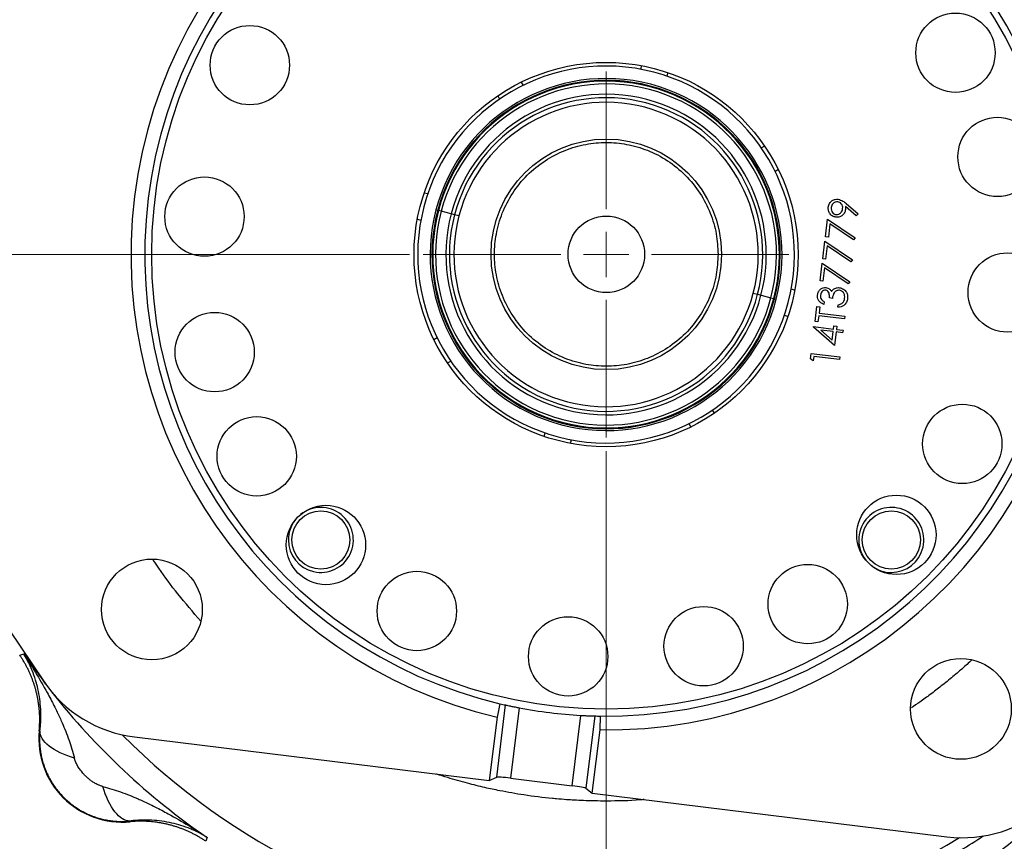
# Model space of a CAD drawing. Header units: inches. Extents: x 0.6 to 16.3, y 0.2 to 11.5.
# Tile 4 of 21: x 2.4 to 5.3, y 6.2 to 8.6. Entities that reach past the tile are written whole.
import ezdxf

# ---------------------------------------------------------------- set-up
doc = ezdxf.new("R2010")
doc.units = ezdxf.units.IN
doc.header["$MEASUREMENT"] = 0
doc.styles.add('SLDTEXTSTYLE0', font='TXT', dxfattribs={"width": 0.75})
doc.dimstyles.new('SLDDIMSTYLE2', dxfattribs={"dimtxt": 0.137795, "dimasz": 0.14, "dimexe": 0, "dimexo": 0.0625, "dimgap": 0.034449, "dimtad": 0, "dimdec": 1, "dimlfac": 1.5, "dimrnd": 1e-09, "dimzin": 12, "dimdsep": 46, "dimtxsty": 'SLDTEXTSTYLE0', "dimblk1": 'CLOSED', "dimblk2": 'CLOSED', "dimsah": 1, "dimcen": 0.09, "dimadec": 0, "dimazin": 3, "dimtfac": 1, "dimtofl": 0, "dimtmove": 0, "dimatfit": 3, "dimldrblk": 'CLOSED', "dimfxl": 0, "dimfrac": 2, "dimtolj": 1, "dimtzin": 12, "dimarcsym": 0})
doc.dimstyles.new('SLDDIMSTYLE4', dxfattribs={"dimtxt": 0.137795, "dimasz": 0.14, "dimexe": 0, "dimexo": 0.0625, "dimgap": 0.034449, "dimtad": 0, "dimtih": 1, "dimtoh": 1, "dimdec": 1, "dimlfac": 1.5, "dimrnd": 1e-09, "dimzin": 12, "dimdsep": 46, "dimtxsty": 'SLDTEXTSTYLE0', "dimblk1": 'CLOSED', "dimblk2": 'CLOSED', "dimsah": 1, "dimcen": 0.09, "dimadec": 0, "dimazin": 3, "dimtfac": 1, "dimtdec": 1, "dimtofl": 0, "dimtmove": 0, "dimatfit": 3, "dimldrblk": 'CLOSED', "dimfxl": 0, "dimfrac": 2, "dimtolj": 1, "dimtzin": 12, "dimarcsym": 0})
doc.dimstyles.new('SLDDIMSTYLE5', dxfattribs={"dimtxt": 0.137795, "dimasz": 0.14, "dimexe": 0, "dimexo": 0.0625, "dimgap": 0.034449, "dimtad": 0, "dimdec": 1, "dimlfac": 1.5, "dimrnd": 1e-09, "dimzin": 12, "dimdsep": 46, "dimtxsty": 'SLDTEXTSTYLE0', "dimblk1": 'CLOSED', "dimblk2": 'CLOSED', "dimsah": 1, "dimcen": 0.09, "dimadec": 0, "dimazin": 3, "dimtfac": 1, "dimtmove": 0, "dimatfit": 0, "dimldrblk": 'CLOSED', "dimfxl": 0, "dimfrac": 2, "dimtolj": 1, "dimtzin": 12, "dimarcsym": 0})

# ---------------------------------------------------------------- blocks, each defined once
blk = doc.blocks.new('_Closed')
at = {"color": 0, "linetype": 'ByBlock', "lineweight": -2}
for p, q in [((-1, 0.166667), (0, 0)), ((-1, 0.166667), (-1, -0.166667)), ((0, 0), (-1, -0.166667)), ((0, 0), (-1, 0))]:
    blk.add_line(p, q, dxfattribs=at)
blk = doc.blocks.new('_D_5')
at = {"color": 7, "linetype": 'Continuous', "lineweight": 0}
for p, q in [((2.0846, 7.4676), (2.0846, 4.1763)), ((4.9713, 5.3582), (4.9713, 4.1763)), ((3.5639, 4.4142), (3.5219, 4.4142)), ((3.5219, 4.4142), (3.5219, 4.1954)), ((3.8693, 4.4142), (3.9113, 4.4142)), ((3.9113, 4.4142), (3.9113, 4.1954)), ((2.0846, 4.2157), (3.401, 4.2157)), ((4.9713, 4.2157), (4.0321, 4.2157)), ((3.5219, 4.1954), (3.5639, 4.1954)), ((3.9113, 4.1954), (3.8693, 4.1954))]:
    blk.add_line(p, q, dxfattribs=at)
at = {"color": 7, "linetype": 'Continuous', "lineweight": 18, "xscale": 0.14, "yscale": 0.14, "rotation": 180.0000000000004}
blk.add_blockref('_Closed', (2.0846, 4.2157), dxfattribs=at)
at = {"color": 7, "linetype": 'Continuous', "lineweight": 18, "xscale": 0.14, "yscale": 0.14}
blk.add_blockref('_Closed', (4.9713, 4.2157), dxfattribs=at)
at = {"color": 7, "linetype": 'Continuous', "lineweight": 18, "char_height": 0.1378, "attachment_point": 1, "style": 'SLDTEXTSTYLE0'}
for s, insert in [('110', (3.5639, 4.373)), ('4.3', (3.5893, 4.1669))]:
    blk.add_mtext(s, dxfattribs=dict(at, insert=insert))
blk = doc.blocks.new('_D_6')
at = {"color": 7, "linetype": 'Continuous', "lineweight": 0}
for p, q in [((3.3014, 9.9866), (1.2187, 9.9866)), ((1.2581, 9.9866), (1.2581, 9.3219)), ((1.1054, 9.2939), (1.0634, 9.2939)), ((1.0634, 9.2939), (1.0634, 9.0752)), ((1.4108, 9.2939), (1.4528, 9.2939)), ((1.4528, 9.2939), (1.4528, 9.0752)), ((1.0634, 9.0752), (1.1054, 9.0752)), ((1.4528, 9.0752), (1.4108, 9.0752)), ((1.2581, 4.9368), (1.2581, 8.869)), ((1.8519, 4.9368), (1.2187, 4.9368))]:
    blk.add_line(p, q, dxfattribs=at)
at = {"color": 7, "linetype": 'Continuous', "lineweight": 18, "xscale": 0.14, "yscale": 0.14}
for p, rotation in [((1.2581, 9.9866), 90.0000000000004), ((1.2581, 4.9368), 270.0000000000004)]:
    blk.add_blockref('_Closed', p, dxfattribs=dict(at, rotation=rotation))
at = {"color": 7, "linetype": 'Continuous', "lineweight": 18, "char_height": 0.1378, "attachment_point": 1, "style": 'SLDTEXTSTYLE0'}
for s, insert in [('192', (1.1054, 9.2528)), ('7.6', (1.1308, 9.0466))]:
    blk.add_mtext(s, dxfattribs=dict(at, insert=insert))
blk = doc.blocks.new('_D_8')
at = {"color": 7, "linetype": 'Continuous', "lineweight": 0}
for p, q in [((4.1379, 7.365), (4.1379, 4.5037)), ((4.9713, 5.3582), (4.9713, 4.5037)), ((4.4698, 4.7415), (4.4278, 4.7415)), ((4.4278, 4.7415), (4.4278, 4.5228)), ((4.6734, 4.7415), (4.7154, 4.7415)), ((4.7154, 4.7415), (4.7154, 4.5228)), ((4.1379, 4.5431), (3.8879, 4.5431)), ((4.9713, 4.5431), (5.2213, 4.5431)), ((4.4278, 4.5228), (4.4698, 4.5228)), ((4.7154, 4.5228), (4.6734, 4.5228))]:
    blk.add_line(p, q, dxfattribs=at)
at = {"color": 7, "linetype": 'Continuous', "lineweight": 18, "xscale": 0.14, "yscale": 0.14}
blk.add_blockref('_Closed', (4.1379, 4.5431, -0.8335), dxfattribs=at)
at = {"color": 7, "linetype": 'Continuous', "lineweight": 18, "xscale": 0.14, "yscale": 0.14, "rotation": 180.0000000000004}
blk.add_blockref('_Closed', (4.9713, 4.5431, -0.8335), dxfattribs=at)
at = {"color": 7, "linetype": 'Continuous', "lineweight": 18, "char_height": 0.1378, "attachment_point": 1, "style": 'SLDTEXTSTYLE0'}
for s, insert in [('32', (4.4698, 4.7004)), ('1.3', (4.4443, 4.4942))]:
    blk.add_mtext(s, dxfattribs=dict(at, insert=insert))
blk = doc.blocks.new('_D_10')
at = {"color": 7, "linetype": 'Continuous', "lineweight": 0}
for p, q in [((3.5697, 7.9332), (1.6272, 7.9332)), ((1.6665, 7.9332), (1.6665, 6.42)), ((1.5138, 6.392), (1.4718, 6.392)), ((1.4718, 6.392), (1.4718, 6.1733)), ((1.8193, 6.392), (1.8612, 6.392)), ((1.8612, 6.392), (1.8612, 6.1733)), ((1.4718, 6.1733), (1.5138, 6.1733)), ((1.8612, 6.1733), (1.8193, 6.1733)), ((1.6665, 4.9368), (1.6665, 5.9671)), ((1.8519, 4.9368), (1.6272, 4.9368))]:
    blk.add_line(p, q, dxfattribs=at)
at = {"color": 7, "linetype": 'Continuous', "lineweight": 18, "xscale": 0.14, "yscale": 0.14}
for p, rotation in [((1.6665, 7.9332, -0.8335), 90.0000000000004), ((1.6665, 4.9368, -0.8335), 270.0000000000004)]:
    blk.add_blockref('_Closed', p, dxfattribs=dict(at, rotation=rotation))
at = {"color": 7, "linetype": 'Continuous', "lineweight": 18, "char_height": 0.1378, "attachment_point": 1, "style": 'SLDTEXTSTYLE0'}
for s, insert in [('114', (1.5138, 6.3509)), ('4.5', (1.5393, 6.1447))]:
    blk.add_mtext(s, dxfattribs=dict(at, insert=insert))
blk = doc.blocks.new('SW_CENTERMARKSYMBOL_0')
at = {"color": 0, "linetype": 'Continuous', "lineweight": 18}
for p, q in [((0, 0.1312), (0, 0.5288)), ((0, 0), (0, 0.0656)), ((-0.1312, 0), (-0.5288, 0)), ((0, 0), (-0.0656, 0)), ((0, 0), (0, -0.0656)), ((0, 0), (0.0656, 0)), ((0.1312, 0), (0.5288, 0)), ((0, -0.1312), (0, -0.5288))]:
    blk.add_line(p, q, dxfattribs=at)

msp = doc.modelspace()

# ---------------------------------------------------------------- linework, layer by layer
at = {"color": 7, "linetype": 'Continuous', "lineweight": 25}
for p, q in [((4.2405, 8.4791), (4.2378, 8.4687)), ((4.3166, 8.4591), (4.3139, 8.4487)), ((3.8925, 8.4314), (3.8978, 8.4222)), ((3.8245, 8.3917), (3.8299, 8.3825)), ((4.5964, 8.2467), (4.5872, 8.2413)), ((4.6361, 8.1787), (4.6269, 8.1733)), ((3.6121, 8.1119), (3.6224, 8.1092)), ((3.6459, 8.0623), (3.6509, 8.061)), ((3.6532, 8.0604), (3.6509, 8.061)), ((3.6611, 8.0584), (3.6532, 8.0604)), ((4.8616, 8.045), (4.8308, 8.0721)), ((4.8323, 8.0805), (4.8665, 8.0504)), ((3.5921, 8.0358), (3.6024, 8.033)), ((3.6899, 8.0508), (3.6611, 8.0584)), ((3.6997, 8.0482), (3.6899, 8.0508)), ((4.7722, 7.9845), (4.7785, 8.0354)), ((4.7785, 8.0354), (4.858, 7.9815)), ((4.8665, 8.0504), (4.8616, 8.045)), ((4.7854, 8.0218), (4.7807, 7.9835)), ((4.8537, 7.9755), (4.7854, 8.0218)), ((4.7807, 7.9835), (4.7722, 7.9845)), ((4.858, 7.9815), (4.8537, 7.9755)), ((4.7644, 7.9209), (4.7707, 7.9718)), ((4.7707, 7.9718), (4.8502, 7.9179)), ((4.7776, 7.9582), (4.7729, 7.9198)), ((4.8459, 7.9119), (4.7776, 7.9582)), ((4.7729, 7.9198), (4.7644, 7.9209)), ((4.8502, 7.9179), (4.8459, 7.9119)), ((4.7566, 7.8573), (4.7629, 7.9082)), ((4.7629, 7.9082), (4.8424, 7.8543)), ((4.7698, 7.8946), (4.7651, 7.8562)), ((4.838, 7.8483), (4.7698, 7.8946)), ((4.6838, 7.8307), (4.6734, 7.8334)), ((4.7651, 7.8562), (4.7566, 7.8573)), ((4.8424, 7.8543), (4.838, 7.8483)), ((4.5762, 7.8182), (4.586, 7.8156)), ((4.586, 7.8156), (4.6148, 7.8081)), ((4.6148, 7.8081), (4.6227, 7.806)), ((4.6227, 7.806), (4.6249, 7.8054)), ((4.6299, 7.8041), (4.6249, 7.8054)), ((4.7924, 7.8066), (4.7839, 7.8076)), ((4.7422, 7.7395), (4.7475, 7.783)), ((4.7475, 7.783), (4.756, 7.782)), ((4.756, 7.782), (4.7538, 7.764)), ((4.7685, 7.7966), (4.7676, 7.7892)), ((4.8086, 7.7809), (4.8095, 7.7883)), ((4.6638, 7.7545), (4.6535, 7.7572)), ((4.7529, 7.7565), (4.7507, 7.7385)), ((4.8271, 7.7474), (4.7529, 7.7565)), ((4.7538, 7.764), (4.828, 7.7548)), ((4.828, 7.7548), (4.8271, 7.7474)), ((4.738, 7.7235), (4.7382, 7.725)), ((4.7982, 7.6702), (4.738, 7.7235)), ((4.7382, 7.725), (4.7955, 7.7179)), ((4.7507, 7.7385), (4.7422, 7.7395)), ((4.7955, 7.7179), (4.7967, 7.7275)), ((4.7967, 7.7275), (4.8051, 7.7264)), ((4.8051, 7.7264), (4.804, 7.7169)), ((3.6397, 7.6877), (3.649, 7.6931)), ((4.7946, 7.7105), (4.7587, 7.7149)), ((4.7587, 7.7149), (4.7915, 7.6859)), ((4.7915, 7.6859), (4.7946, 7.7105)), ((4.8031, 7.7095), (4.7982, 7.6702)), ((4.8221, 7.7071), (4.8031, 7.7095)), ((4.804, 7.7169), (4.8231, 7.7145)), ((4.8231, 7.7145), (4.8221, 7.7071)), ((4.729, 7.632), (4.7308, 7.6473)), ((4.7369, 7.6261), (4.729, 7.632)), ((4.7308, 7.6473), (4.8136, 7.6371)), ((4.7384, 7.6388), (4.7369, 7.6261)), ((4.8126, 7.6297), (4.7384, 7.6388)), ((4.8136, 7.6371), (4.8126, 7.6297)), ((1.8869, 7.6275), (2.5104, 6.7009)), ((3.6795, 7.6198), (3.6887, 7.6251)), ((4.4514, 7.4747), (4.446, 7.484)), ((4.3834, 7.435), (4.378, 7.4442)), ((3.9592, 7.4074), (3.9619, 7.4177)), ((4.0354, 7.3874), (4.0381, 7.3977)), ((2.442, 6.7756), (2.4478, 6.7774)), ((2.4478, 6.7774), (2.4535, 6.7791)), ((3.8309, 6.635), (3.8226, 6.5959)), ((3.8216, 6.4226), (3.8472, 6.6313)), ((3.8864, 6.6231), (3.8614, 6.4196)), ((3.8226, 6.5959), (3.8002, 6.4131)), ((4.0401, 6.3977), (4.0651, 6.6012)), ((4.105, 6.5996), (4.0794, 6.3909)), ((4.1204, 6.5593), (4.1217, 6.5993)), ((2.4985, 6.5564), (2.5006, 6.5565)), ((4.0979, 6.3765), (4.1204, 6.5593)), ((2.7743, 6.539), (3.8002, 6.4131)), ((3.8002, 6.4131), (3.8216, 6.4226)), ((3.8614, 6.4196), (4.0401, 6.3977)), ((4.0794, 6.3909), (4.0979, 6.3765)), ((4.0979, 6.3765), (5.1238, 6.2505)), ((2.7612, 6.2959), (2.7611, 6.2938)), ((2.9821, 6.2431), (2.9804, 6.2373)), ((2.9839, 6.2487), (2.9821, 6.2431))]:
    msp.add_line(p, q, dxfattribs=at)
at = {"color": 8, "linetype": 'Continuous', "lineweight": 25}
for p, q in [((3.7124, 8.0449), (3.6997, 8.0482)), ((4.5635, 7.8215), (4.5762, 7.8182))]:
    msp.add_line(p, q, dxfattribs=at)
at = {"color": 8, "linetype": 'Continuous', "lineweight": 25, "flags": 128}
msp.add_lwpolyline([(2.4535, 6.7791), (2.5085, 6.7026), (2.5166, 6.6919)], dxfattribs=at)
at = {"color": 7, "linetype": 'Continuous', "lineweight": 25}
for centre, radius in [((4.1379, 7.9332), 1.314), ((5.1484, 8.5164), 0.1147), ((3.1076, 8.4805), 0.1147), ((4.1379, 7.9332), 0.5554), ((5.27, 8.2154), 0.1147), ((4.1385, 7.9338), 0.3333), ((2.9764, 8.0429), 0.1147), ((4.1385, 7.9338), 0.1107), ((5.2994, 7.8235), 0.1147), ((3.0059, 7.6511), 0.1147), ((5.1682, 7.3859), 0.1147), ((3.1275, 7.35), 0.1147), ((4.9775, 7.1231), 0.1147), ((3.3278, 7.0937), 0.1147), ((3.313, 7.1083), 0.084), ((4.9629, 7.1083), 0.084), ((2.8244, 6.9073), 0.1457), ((4.7211, 6.9228), 0.1147), ((3.5906, 6.9029), 0.1147), ((4.4201, 6.8012), 0.1147), ((4.0282, 6.7717), 0.1147), ((5.1642, 6.62), 0.1457)]:
    msp.add_circle(centre, radius, dxfattribs=at)
for centre, radius, start, end in [((4.1379, 7.9332), 1.374, 89.2674, 256.7326), ((4.1379, 7.9332), 1.334, 89.3048, 256.6952), ((4.1379, 7.9332), 1.374, 269.2674, 76.7326), ((4.1379, 7.9332), 1.334, 269.3048, 76.6952), ((4.1379, 7.9332), 0.5447, 345.2957, 165.2957), ((4.1379, 7.9332), 0.5087, 345.2957, 165.2957), ((4.1379, 7.9332), 0.5035, 345.2957, 165.2957), ((4.1379, 7.9332), 0.5012, 345.2957, 165.2957), ((4.1379, 7.9332), 0.493, 345.2957, 165.2957), ((4.1379, 7.9332), 0.4632, 345.2957, 165.2957), ((4.1379, 7.9332), 0.4531, 345.2957, 165.2957), ((4.1379, 7.9332), 0.44, 345.2957, 165.2957), ((4.1379, 7.9332), 0.5447, 165.2957, 345.2957), ((4.1379, 7.9332), 0.5087, 165.2957, 345.2957), ((4.1379, 7.9332), 0.5035, 165.2957, 345.2957), ((4.1379, 7.9332), 0.5012, 165.2957, 345.2957), ((4.1379, 7.9332), 0.493, 165.2957, 345.2957), ((4.1379, 7.9332), 0.4632, 165.2957, 345.2957), ((4.1379, 7.9332), 0.4531, 165.2957, 345.2957), ((4.1379, 7.9332), 0.44, 165.2957, 345.2957), ((3.313, 7.1083), 0.094, 180, 128.5656), ((4.9629, 7.1083), 0.094, 270, 218.5656), ((3.313, 7.1083), 0.094, 142.4555, 180), ((4.9629, 7.1083), 0.094, 232.4555, 270), ((4.1379, 7.9332), 1.334, 256.6952, 257.4136), ((4.1379, 7.9332), 1.334, 259.131, 266.869), ((4.1379, 7.9332), 1.334, 268.5864, 269.3048), ((2.7383, 6.5336), 0.2409, 174.5811, 275.4189)]:
    msp.add_arc(centre, radius, start, end, dxfattribs=at)
at = {"color": 8, "linetype": 'Continuous', "lineweight": 25}
for radius, start, end in [(2.0419, 218.2526, 235.5837), (1.9709, 224.7732, 301.2268)]:
    msp.add_arc((4.1379, 7.9332), radius, start, end, dxfattribs=at)
at = {"color": 7, "linetype": 'Continuous', "lineweight": 25}
for centre, major_axis, ratio, start_param, end_param in [((2.8203, 6.91), (-0.1956, -0.3187), 0.998345, 5.855665, 6.710706), ((3.8611, 6.4175), (0.0397, -0.0049), 0.052408, 1.570796, 3.054326), ((4.0398, 6.3956), (0.0397, -0.0049), 0.052408, 0.087266, 1.570796), ((5.1689, 6.6216), (0.1126, -0.3566), 0.998345, 5.855665, 6.710706)]:
    msp.add_ellipse(centre, major_axis=major_axis, ratio=ratio, start_param=start_param, end_param=end_param, dxfattribs=at)
for points, knots in [([(4.4618, 7.9339), (4.4608, 7.9536), (4.4586, 7.9942), (4.4406, 8.0545), (4.4107, 8.1124), (4.3686, 8.1641), (4.3169, 8.2061), (4.259, 8.2361), (4.1987, 8.2534), (4.1384, 8.2589), (4.078, 8.2534), (4.0178, 8.236), (3.9598, 8.206), (3.9081, 8.1639), (3.8662, 8.1122), (3.8362, 8.0543), (3.8189, 7.994), (3.8133, 7.9336), (3.8189, 7.8733), (3.8363, 7.813), (3.8663, 7.7551), (3.9083, 7.7034), (3.96, 7.6614), (4.018, 7.6314), (4.0783, 7.6141), (4.1386, 7.6086), (4.199, 7.6142), (4.2592, 7.6315), (4.3172, 7.6616), (4.3688, 7.7036), (4.4109, 7.7553), (4.4407, 7.8133), (4.4586, 7.8736), (4.4608, 7.9142), (4.4618, 7.9339)], [0, 0, 0, 0, 0.029129, 0.060003, 0.09216, 0.125, 0.15784, 0.189997, 0.220871, 0.25, 0.279129, 0.310003, 0.34216, 0.375, 0.40784, 0.439997, 0.470871, 0.5, 0.529129, 0.560003, 0.59216, 0.625, 0.65784, 0.689997, 0.720871, 0.75, 0.779129, 0.810003, 0.84216, 0.875, 0.90784, 0.939997, 0.970871, 1, 1, 1, 1]), ([(4.7806, 8.0705), (4.7816, 8.0742), (4.7834, 8.0816), (4.7912, 8.0893), (4.8003, 8.0932), (4.8062, 8.093), (4.8092, 8.093)], [0, 0, 0, 0, 0.27973, 0.559163, 0.779612, 1, 1, 1, 1]), ([(4.8092, 8.093), (4.814, 8.0915), (4.8226, 8.089), (4.8294, 8.0831), (4.8323, 8.0805)], [0, 0, 0, 0, 0.55819, 1, 1, 1, 1]), ([(4.8028, 8.041), (4.799, 8.042), (4.7915, 8.0438), (4.7841, 8.0521), (4.7804, 8.0614), (4.7806, 8.0674), (4.7806, 8.0705)], [0, 0, 0, 0, 0.279538, 0.558851, 0.779452, 1, 1, 1, 1]), ([(4.7891, 8.0691), (4.789, 8.0664), (4.7889, 8.0612), (4.7923, 8.0546), (4.7972, 8.0499), (4.8012, 8.049), (4.8032, 8.0485)], [0, 0, 0, 0, 0.280092, 0.560011, 0.780131, 1, 1, 1, 1]), ([(4.8078, 8.0856), (4.8052, 8.0856), (4.7999, 8.0854), (4.794, 8.0807), (4.7903, 8.0751), (4.7895, 8.0711), (4.7891, 8.0691)], [0, 0, 0, 0, 0.278722, 0.558569, 0.779171, 1, 1, 1, 1]), ([(4.8304, 8.0634), (4.8295, 8.0597), (4.8278, 8.0525), (4.8203, 8.0449), (4.8115, 8.0407), (4.8057, 8.0409), (4.8028, 8.041)], [0, 0, 0, 0, 0.279814, 0.559489, 0.779635, 1, 1, 1, 1]), ([(4.8032, 8.0485), (4.8059, 8.0486), (4.8113, 8.0488), (4.8172, 8.0538), (4.8209, 8.0596), (4.8217, 8.0637), (4.8221, 8.0658)], [0, 0, 0, 0, 0.278472, 0.558424, 0.779098, 1, 1, 1, 1]), ([(4.8221, 8.0658), (4.8222, 8.0684), (4.8224, 8.0735), (4.8189, 8.08), (4.8137, 8.0843), (4.8098, 8.0852), (4.8078, 8.0856)], [0, 0, 0, 0, 0.280319, 0.55953, 0.779753, 1, 1, 1, 1]), ([(4.8308, 8.0721), (4.8308, 8.0705), (4.8308, 8.0676), (4.8305, 8.0646), (4.8304, 8.0634)], [0, 0, 0, 0, 0.559944, 1, 1, 1, 1]), ([(4.7495, 7.8164), (4.7502, 7.8197), (4.7518, 7.8263), (4.7581, 7.8337), (4.7659, 7.8379), (4.7712, 7.8379), (4.7739, 7.8379)], [0, 0, 0, 0, 0.280085, 0.559868, 0.780099, 1, 1, 1, 1]), ([(4.7739, 7.8379), (4.7758, 7.8375), (4.7796, 7.8368), (4.7856, 7.833), (4.7882, 7.8288), (4.7897, 7.8262)], [0, 0, 0, 0, 0.2805082, 0.5607923, 1, 1, 1, 1]), ([(4.7897, 7.8262), (4.791, 7.828), (4.7932, 7.8312), (4.7965, 7.8333), (4.7979, 7.8343)], [0, 0, 0, 0, 0.559795, 1, 1, 1, 1]), ([(4.7979, 7.8343), (4.8006, 7.8355), (4.8055, 7.8378), (4.8108, 7.8375), (4.8132, 7.8374)], [0, 0, 0, 0, 0.559419, 1, 1, 1, 1]), ([(4.8132, 7.8374), (4.8172, 7.8363), (4.8252, 7.8341), (4.8331, 7.8253), (4.8368, 7.8152), (4.8365, 7.8087), (4.8364, 7.8055)], [0, 0, 0, 0, 0.279304, 0.558838, 0.779277, 1, 1, 1, 1]), ([(4.7676, 7.7892), (4.7646, 7.7905), (4.7585, 7.7932), (4.7522, 7.8004), (4.7491, 7.8085), (4.7493, 7.8138), (4.7495, 7.8164)], [0, 0, 0, 0, 0.280288, 0.55968, 0.779747, 1, 1, 1, 1]), ([(4.7579, 7.8154), (4.7579, 7.8133), (4.7577, 7.8089), (4.761, 7.8016), (4.7657, 7.7985), (4.7685, 7.7966)], [0, 0, 0, 0, 0.280636, 0.560364, 1, 1, 1, 1]), ([(4.773, 7.8305), (4.7707, 7.8303), (4.7663, 7.83), (4.7602, 7.8244), (4.7588, 7.8188), (4.7579, 7.8154)], [0, 0, 0, 0, 0.278859, 0.560074, 1, 1, 1, 1]), ([(4.7839, 7.8076), (4.784, 7.8123), (4.7842, 7.8194), (4.7802, 7.8269), (4.7764, 7.8297), (4.7741, 7.8302), (4.773, 7.8305)], [0, 0, 0, 0, 0.499418, 0.749016, 0.874544, 1, 1, 1, 1]), ([(4.813, 7.8299), (4.8115, 7.8299), (4.8086, 7.83), (4.8031, 7.8281), (4.795, 7.8213), (4.7934, 7.8125), (4.7924, 7.8066)], [0, 0, 0, 0, 0.125587, 0.251191, 0.500605, 1, 1, 1, 1]), ([(4.8364, 7.8055), (4.8356, 7.8017), (4.834, 7.7942), (4.8265, 7.7861), (4.8175, 7.7819), (4.8116, 7.7812), (4.8086, 7.7809)], [0, 0, 0, 0, 0.2798859, 0.5589785, 0.7792629, 1, 1, 1, 1]), ([(4.8279, 7.8067), (4.8281, 7.8096), (4.8284, 7.8153), (4.825, 7.8228), (4.8196, 7.8282), (4.8152, 7.8293), (4.813, 7.8299)], [0, 0, 0, 0, 0.2805991, 0.5601509, 0.7803026, 1, 1, 1, 1]), ([(4.8217, 7.7934), (4.8235, 7.7956), (4.8267, 7.7995), (4.8275, 7.8045), (4.8279, 7.8067)], [0, 0, 0, 0, 0.558748, 1, 1, 1, 1]), ([(4.8095, 7.7883), (4.812, 7.7888), (4.8165, 7.7896), (4.8201, 7.7922), (4.8217, 7.7934)], [0, 0, 0, 0, 0.560694, 1, 1, 1, 1]), ([(2.5006, 6.5565), (2.5009, 6.559), (2.5015, 6.5642), (2.5022, 6.5719), (2.5027, 6.5797), (2.5031, 6.5875), (2.5033, 6.5954), (2.5033, 6.6035), (2.5031, 6.6115), (2.5025, 6.6267), (2.5003, 6.6493), (2.4952, 6.6772), (2.4877, 6.7048), (2.4798, 6.7269), (2.4716, 6.7458), (2.4636, 6.762), (2.457, 6.7731), (2.4535, 6.7791)], [0, 0, 0, 0, 0.027232, 0.0551768, 0.0838464, 0.1132519, 0.1434034, 0.1743105, 0.205982, 0.238426, 0.3563474, 0.4866698, 0.6065984, 0.7421407, 0.813048, 0.8989905, 1, 1, 1, 1]), ([(2.4535, 6.7791), (2.4648, 6.7621), (2.4758, 6.7448), (2.4987, 6.7074), (2.5104, 6.6872), (2.5284, 6.6542), (2.5351, 6.6415), (2.5447, 6.6225), (2.5478, 6.6162), (2.5557, 6.5997), (2.5603, 6.5896), (2.5718, 6.5633), (2.5783, 6.547), (2.5904, 6.513), (2.5959, 6.4953), (2.6002, 6.4778)], [0, 0, 0, 0, 0.296408, 0.296408, 0.563592, 0.563592, 0.730583, 0.730583, 0.834952, 0.834952, 1.04369, 1.04369, 1.37767, 1.37767, 1.669903, 1.669903, 1.669903, 1.669903]), ([(2.4985, 6.5564), (2.4988, 6.5596), (2.4993, 6.566), (2.4998, 6.5756), (2.5, 6.5852), (2.5, 6.5948), (2.4996, 6.6044), (2.499, 6.6141), (2.4981, 6.6236), (2.4969, 6.6332), (2.4955, 6.6427), (2.4938, 6.6522), (2.4918, 6.6616), (2.4895, 6.671), (2.487, 6.6802), (2.4842, 6.6895), (2.4811, 6.6986), (2.4778, 6.7076), (2.4742, 6.7165), (2.4703, 6.7254), (2.4662, 6.7341), (2.4619, 6.7427), (2.4573, 6.7511), (2.4524, 6.7594), (2.4474, 6.7676), (2.4438, 6.773), (2.442, 6.7756)], [0, 0, 0, 0, 0.041666, 0.083331, 0.124998, 0.166665, 0.208333, 0.25, 0.291668, 0.333335, 0.375001, 0.416665, 0.458329, 0.499991, 0.541654, 0.583318, 0.624983, 0.66665, 0.708318, 0.749986, 0.791656, 0.833325, 0.874994, 0.916663, 0.958332, 1, 1, 1, 1]), ([(3.8472, 6.6313), (3.8481, 6.6311), (3.8497, 6.6307), (3.8574, 6.629), (3.8681, 6.6268), (3.8784, 6.6247), (3.8846, 6.6235), (3.8864, 6.6231)], [0, 0, 0, 0, 0.226375, 0.452725, 0.679719, 0.907566, 1, 1, 1, 1]), ([(4.0651, 6.6012), (4.0696, 6.601), (4.0786, 6.6005), (4.0907, 6.6), (4.0997, 6.5998), (4.104, 6.5996), (4.1048, 6.5996), (4.105, 6.5996)], [0, 0, 0, 0, 0.228082, 0.456161, 0.684232, 0.911668, 1, 1, 1, 1]), ([(2.5006, 6.5565), (2.5004, 6.5539), (2.4999, 6.5489), (2.4995, 6.5412), (2.4993, 6.531), (2.4997, 6.5182), (2.5011, 6.5028), (2.5035, 6.4876), (2.5069, 6.4726), (2.5113, 6.4578), (2.5166, 6.4433), (2.5228, 6.4292), (2.53, 6.4156), (2.538, 6.4024), (2.5468, 6.3898), (2.5564, 6.3778), (2.5667, 6.3665), (2.5778, 6.3558), (2.5895, 6.3459), (2.6019, 6.3368), (2.6147, 6.3285), (2.6281, 6.321), (2.6419, 6.3144), (2.6561, 6.3088), (2.6707, 6.304), (2.6855, 6.3002), (2.7005, 6.2974), (2.7156, 6.2955), (2.7308, 6.2946), (2.7461, 6.2946), (2.7562, 6.2955), (2.7612, 6.2959)], [0, 0, 0, 0, 0.018271, 0.0365, 0.05469, 0.091436, 0.128125, 0.164759, 0.201341, 0.237875, 0.274365, 0.310813, 0.347223, 0.383599, 0.419943, 0.45626, 0.492552, 0.528822, 0.565076, 0.601315, 0.637543, 0.673765, 0.709982, 0.746199, 0.782419, 0.818646, 0.854883, 0.891133, 0.9274, 0.963688, 1, 1, 1, 1]), ([(2.6826, 6.3955), (2.6815, 6.3957), (2.6779, 6.3967), (2.6735, 6.3983), (2.668, 6.4007), (2.6619, 6.4037), (2.6542, 6.4083), (2.6461, 6.414), (2.6387, 6.4201), (2.6327, 6.4257), (2.6282, 6.4304), (2.6228, 6.4364), (2.616, 6.445), (2.6088, 6.4563), (2.6042, 6.4657), (2.6019, 6.472), (2.6008, 6.4754), (2.6004, 6.477), (2.6002, 6.4779)], [0, 0, 0, 0, 0.0272854, 0.0966957, 0.1181176, 0.1775137, 0.2645843, 0.3409911, 0.4198607, 0.5000563, 0.5401228, 0.5799897, 0.6971505, 0.8081797, 0.9099168, 0.9564277, 0.9785373, 1, 1, 1, 1]), ([(2.6826, 6.3955), (2.7, 6.3912), (2.7177, 6.3857), (2.7518, 6.3736), (2.768, 6.3671), (2.7943, 6.3556), (2.8044, 6.351), (2.8209, 6.3431), (2.8272, 6.34), (2.8463, 6.3304), (2.859, 6.3237), (2.8919, 6.3057), (2.9121, 6.294), (2.9495, 6.2711), (2.9668, 6.26), (2.9839, 6.2487)], [-1.668217, -1.668217, -1.668217, -1.668217, -1.375984, -1.375984, -1.042003, -1.042003, -0.833265, -0.833265, -0.728896, -0.728896, -0.561906, -0.561906, -0.294721, -0.294721, 0.001686, 0.001686, 0.001686, 0.001686]), ([(5.4505, 6.3562), (5.4171, 6.3245), (5.3789, 6.2901), (5.2999, 6.2247), (5.2599, 6.1938), (5.1909, 6.1449), (5.1635, 6.1265), (5.1183, 6.0978), (5.1007, 6.087), (5.083, 6.0766)], [0, 0, 0, 0, 0.746069, 0.746069, 1.418582, 1.418582, 1.838902, 1.838902, 2.101602, 2.101602, 2.101602, 2.101602]), ([(2.9804, 6.2373), (2.9777, 6.2391), (2.9724, 6.2426), (2.9642, 6.2477), (2.9558, 6.2525), (2.9474, 6.2571), (2.9388, 6.2615), (2.9301, 6.2656), (2.9213, 6.2694), (2.9123, 6.273), (2.9033, 6.2764), (2.8942, 6.2794), (2.885, 6.2822), (2.8757, 6.2848), (2.8663, 6.287), (2.8569, 6.289), (2.8474, 6.2908), (2.8379, 6.2922), (2.8284, 6.2934), (2.8188, 6.2943), (2.8092, 6.2949), (2.7995, 6.2952), (2.7899, 6.2953), (2.7803, 6.2951), (2.7707, 6.2946), (2.7643, 6.2941), (2.7611, 6.2938)], [0, 0, 0, 0, 0.041668, 0.083337, 0.125006, 0.166675, 0.208344, 0.250014, 0.291682, 0.33335, 0.375017, 0.416682, 0.458346, 0.500009, 0.541671, 0.583335, 0.624999, 0.666665, 0.708332, 0.75, 0.791667, 0.833335, 0.875002, 0.916669, 0.958334, 1, 1, 1, 1]), ([(2.9839, 6.2487), (2.9812, 6.2504), (2.976, 6.2535), (2.9683, 6.2578), (2.961, 6.2616), (2.954, 6.2651), (2.9475, 6.2681), (2.9415, 6.2708), (2.9287, 6.2761), (2.9095, 6.283), (2.8819, 6.2904), (2.854, 6.2956), (2.8299, 6.2979), (2.8115, 6.2986), (2.7987, 6.2986), (2.7861, 6.2981), (2.7737, 6.2973), (2.7653, 6.2964), (2.7612, 6.2959)], [0, 0, 0, 0, 0.045138, 0.087505, 0.127104, 0.163937, 0.198008, 0.229318, 0.257869, 0.393408, 0.51334, 0.643659, 0.761584, 0.81312, 0.862692, 0.910335, 0.956089, 1, 1, 1, 1])]:
    msp.add_open_spline(points, degree=3, knots=knots, dxfattribs=at)
at = {"color": 8, "linetype": 'Continuous', "lineweight": 25}
for points, knots in [([(2.9658, 6.8739), (2.9434, 6.8997), (2.9007, 6.9488), (2.8559, 7.0086), (2.8337, 7.0422), (2.8285, 7.0501)], [0, 0, 0, 0, 0.458497, 0.873331, 1, 1, 1, 1]), ([(5.1957, 6.7613), (5.1911, 6.7571), (5.1785, 6.7454), (5.1601, 6.7295), (5.1354, 6.7085), (5.1083, 6.6866), (5.0764, 6.6622), (5.0476, 6.6412), (5.0292, 6.6287), (5.0212, 6.6232)], [0, 0, 0, 0, 0.083841, 0.231799, 0.327251, 0.520136, 0.700662, 0.86882, 1, 1, 1, 1]), ([(4.2482, 6.358), (4.2445, 6.3577), (4.2082, 6.3542), (4.16, 6.3535), (4.1051, 6.3538), (4.074, 6.3547), (4.0473, 6.356), (4.0212, 6.3577), (4.0014, 6.3592), (3.9882, 6.3605), (3.9846, 6.3608), (3.9836, 6.3609), (3.9833, 6.3609), (3.9831, 6.3609), (3.9831, 6.3609), (3.9831, 6.3609), (3.9554, 6.3636), (3.9043, 6.3699), (3.8392, 6.3813), (3.7849, 6.3929), (3.7346, 6.4052), (3.6882, 6.4185), (3.6578, 6.428), (3.6465, 6.4318), (3.6459, 6.432)], [0, 0, 0, 0, 0.018305, 0.178979, 0.236469, 0.287926, 0.331662, 0.367676, 0.416532, 0.429374, 0.432898, 0.433936, 0.434491, 0.434526, 0.434541, 0.434545, 0.434546, 0.571164, 0.68763, 0.758992, 0.843681, 0.941812, 0.996446, 1, 1, 1, 1]), ([(5.0468, 6.1478), (5.0863, 6.1686), (5.1499, 6.2019), (5.2072, 6.2387), (5.2288, 6.2526)], [0, 0, 0, 0, 0.62264, 1, 1, 1, 1])]:
    msp.add_open_spline(points, degree=3, knots=knots, dxfattribs=at)
at = {"color": 7, "linetype": 'Continuous', "lineweight": 25}
for points in [[(2.6002, 6.4778), (2.5705, 6.4864), (2.519, 6.5108), (2.5002, 6.5419), (2.5006, 6.5565)], [(2.7612, 6.2959), (2.7466, 6.2955), (2.7156, 6.3143), (2.6911, 6.3658), (2.6826, 6.3955)]]:
    msp.add_open_spline(points, degree=3, dxfattribs=at)

# ---------------------------------------------------------------- block references
at = {"color": 7, "linetype": 'Continuous', "lineweight": 0}
msp.add_blockref('SW_CENTERMARKSYMBOL_0', (4.1379, 7.9332), dxfattribs=at)

# ---------------------------------------------------------------- dimensions: what is measured, and where the dimension line sits
at = {"color": 7, "linetype": 'Continuous', "lineweight": 18}
for base, p1, picture, middle in [((1.2581, 4.9368), (3.3408, 9.9866), '_D_6', (1.2581, 9.0955)), ((1.6665, 4.9368), (3.6091, 7.9332), '_D_10', (1.6665, 6.1936))]:
    dim = msp.add_linear_dim(base=base, p1=p1, p2=(1.8913, 4.9368), angle=90, dimstyle='SLDDIMSTYLE4', dxfattribs=at)
    dim.commit()
    dim.dimension.update_dxf_attribs({"geometry": picture, "text_midpoint": middle, "dimtype": 160})
for base, p1, dimstyle, picture, middle in [((4.9713, 4.2157), (2.0846, 7.507), 'SLDDIMSTYLE2', '_D_5', (3.7166, 4.2157)), ((4.9713, 4.5431), (4.1379, 7.4044), 'SLDDIMSTYLE5', '_D_8', (4.5716, 4.5431))]:
    dim = msp.add_linear_dim(base=base, p1=p1, p2=(4.9713, 5.3975), dimstyle=dimstyle, dxfattribs=at)
    dim.commit()
    dim.dimension.update_dxf_attribs({"geometry": picture, "text_midpoint": middle, "dimtype": 160})

doc.saveas('drawing.dxf')
